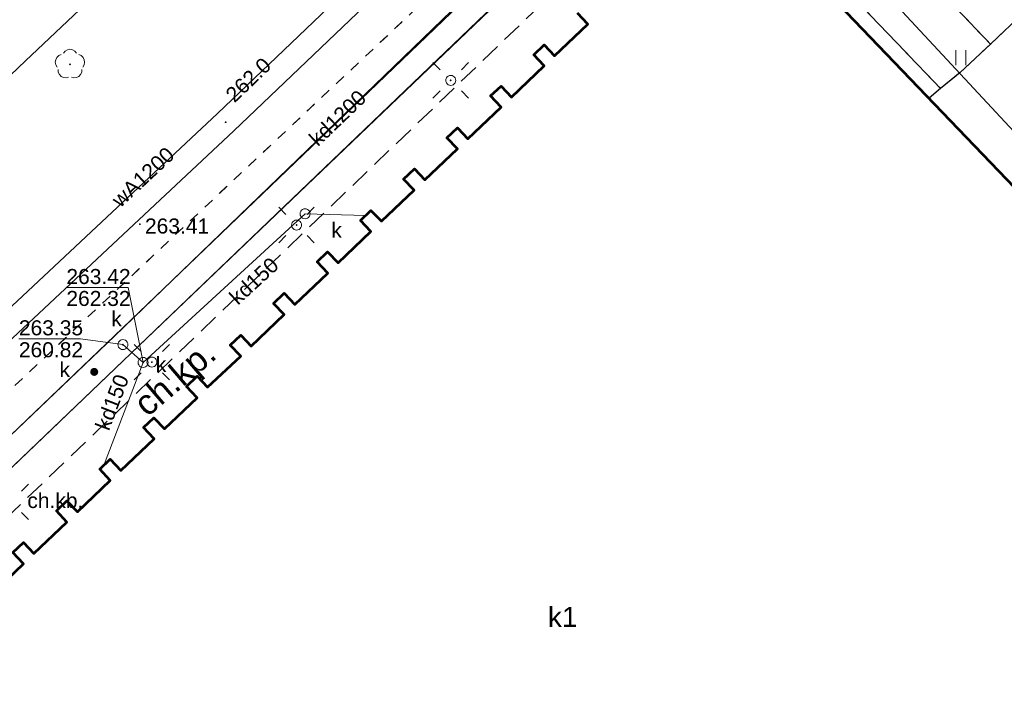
# Model space of a CAD drawing. Header units: metres. Extents: x 7427125 to 7427502, y 5541102 to 5541557.
# Tile 30 of 44: x 7427314 to 7427363, y 5541303 to 5541336. Entities that reach past the tile are written whole.
import ezdxf
from ezdxf.enums import TextEntityAlignment as Align

# ---------------------------------------------------------------- set-up
doc = ezdxf.new("R2010")
doc.units = ezdxf.units.M
doc.header["$MEASUREMENT"] = 0
doc.linetypes.add('PRZER1-1', pattern=[1, 0.5, -0.5])
doc.linetypes.add('PRZER2-1', pattern=[1.5, 1, -0.5])
for name, color, linetype, lineweight in [('GESBZO', 7, 'Continuous', 53), ('GESBZO_O', 7, 'Continuous', 53), ('GSLKOG', 7, 'Continuous', 30), ('GSLKRW', 7, 'Continuous', 30), ('GSPWPS', 7, 'Continuous', 13), ('GSPWPS_O', 7, 'Continuous', 13), ('GSSKOD', 7, 'Continuous', 13), ('GSSKOD_O', 7, 'Continuous', 13), ('GSSUTR', 7, 'Continuous', 13), ('GTGETI_O', 7, 'Continuous', 13), ('GUPELA', 7, 'Continuous', 13), ('GUPIWZ', 7, 'Continuous', 13), ('GUPIWZ_O', 7, 'Continuous', 13), ('GUPPRZ', 7, 'Continuous', 13), ('GUPPRZ_O', 7, 'Continuous', 13), ('GUSIKP', 7, 'Continuous', 13)]:
    doc.layers.add(name, color=color, linetype=linetype, lineweight=lineweight)
for name, color, linetype, lineweight, true_color in [('GESUZY', 7, 'Continuous', 13, 0x008000), ('GSPRDL', 7, 'Continuous', 13, 0x008000), ('GULKPR', 7, 'Continuous', 13, 0x803300), ('GULKPR_O', 7, 'Continuous', 13, 0x803300), ('GULWPR', 5, 'Continuous', 13, 0x0000ff), ('GULWPR_O', 5, 'Continuous', 13, 0x0000ff), ('GUPKUT', 7, 'Continuous', 13, 0x803300), ('GUPKUT_O', 7, 'Continuous', 13, 0x803300)]:
    doc.layers.add(name, color=color, linetype=linetype, lineweight=lineweight, true_color=true_color)
doc.styles.add('Arial', font='arial.ttf')

# ---------------------------------------------------------------- blocks, each defined once
blk = doc.blocks.new('D_GUPPRZ1')
blk.add_hatch(color=0).paths.add_polyline_path([(0, -0.045), (-0.011647, -0.043467), (-0.0225, -0.038971), (-0.03182, -0.03182), (-0.038971, -0.0225), (-0.043467, -0.011647), (-0.045, 0), (-0.043467, 0.011647), (-0.038971, 0.0225), (-0.03182, 0.03182), (-0.0225, 0.038971), (-0.011647, 0.043467), (0, 0.045), (0.011647, 0.043467), (0.0225, 0.038971), (0.03182, 0.03182), (0.038971, 0.0225), (0.043467, 0.011647), (0.045, 0), (0.043467, -0.011647), (0.038971, -0.0225), (0.03182, -0.03182), (0.0225, -0.038971), (0.011647, -0.043467)])
blk = doc.blocks.new('D_GUPIWZ1_1')
at = {"color": 0, "flags": 128}
blk.add_lwpolyline([(0, 0.25), (0.064705, 0.241481), (0.125, 0.216506), (0.176777, 0.176777), (0.216506, 0.125), (0.241481, 0.064705), (0.25, 0), (0.241481, -0.064705), (0.216506, -0.125), (0.176777, -0.176777), (0.125, -0.216506), (0.064705, -0.241481), (0, -0.25), (-0.064705, -0.241481), (-0.125, -0.216506), (-0.176777, -0.176777), (-0.216506, -0.125), (-0.241481, -0.064705), (-0.25, 0), (-0.241481, 0.064705), (-0.216506, 0.125), (-0.176777, 0.176777), (-0.125, 0.216506), (-0.064705, 0.241481), (0, 0.25)], close=True, dxfattribs=at)
blk = doc.blocks.new('D_GUPKUT1')
blk.add_hatch(color=0).paths.add_polyline_path([(0, -0.2), (-0.051764, -0.193185), (-0.1, -0.173205), (-0.141421, -0.141421), (-0.173205, -0.1), (-0.193185, -0.051764), (-0.2, 0), (-0.193185, 0.051764), (-0.173205, 0.1), (-0.141421, 0.141421), (-0.1, 0.173205), (-0.051764, 0.193185), (0, 0.2), (0.051764, 0.193185), (0.1, 0.173205), (0.141421, 0.141421), (0.173205, 0.1), (0.193185, 0.051764), (0.2, 0), (0.193185, -0.051764), (0.173205, -0.1), (0.141421, -0.141421), (0.1, -0.173205), (0.051764, -0.193185)])
blk = doc.blocks.new('D_GSPRDL1')
blk.add_hatch(color=0).paths.add_polyline_path([(0, -0.045), (-0.013906, -0.042798), (-0.02645, -0.036406), (-0.036406, -0.02645), (-0.042798, -0.013906), (-0.045, 0), (-0.042798, 0.013906), (-0.036406, 0.02645), (-0.02645, 0.036406), (-0.013906, 0.042798), (0, 0.045), (0.013906, 0.042798), (0.02645, 0.036406), (0.036406, 0.02645), (0.042798, 0.013906), (0.045, 0), (0.042798, -0.013906), (0.036406, -0.02645), (0.02645, -0.036406), (0.013906, -0.042798)])
at = {"color": 0, "flags": 128}
for points in [[(-0.324277, 0.563333), (-0.240553, 0.662679), (-0.127956, 0.727494), (0, 0.75), (0.127956, 0.727494), (0.240553, 0.662679), (0.324277, 0.563333)], [(-0.635969, -0.134326), (-0.70458, -0.024001), (-0.731429, 0.103115), (-0.713292, 0.231763), (-0.652348, 0.346501), (-0.55591, 0.433559), (-0.435555, 0.482485)], [(0.435555, 0.482485), (0.55591, 0.433559), (0.652348, 0.346501), (0.713292, 0.231763), (0.731429, 0.103115), (0.70458, -0.024001), (0.635969, -0.134326)], [(-0.068773, -0.646351), (-0.194901, -0.677512), (-0.324092, -0.663766), (-0.440839, -0.606763), (-0.531129, -0.513345), (-0.584125, -0.394725), (-0.593465, -0.265141)], [(0.593465, -0.265141), (0.584125, -0.394725), (0.531129, -0.513345), (0.440839, -0.606763), (0.324092, -0.663766), (0.194901, -0.677512), (0.068773, -0.646351)]]:
    blk.add_lwpolyline(points, dxfattribs=at)
blk = doc.blocks.new('D_GSPWPS1')
blk.add_hatch(color=0).paths.add_polyline_path([(0, -0.045), (-0.011647, -0.043467), (-0.0225, -0.038971), (-0.03182, -0.03182), (-0.038971, -0.0225), (-0.043467, -0.011647), (-0.045, 0), (-0.043467, 0.011647), (-0.038971, 0.0225), (-0.03182, 0.03182), (-0.0225, 0.038971), (-0.011647, 0.043467), (0, 0.045), (0.011647, 0.043467), (0.0225, 0.038971), (0.03182, 0.03182), (0.038971, 0.0225), (0.043467, 0.011647), (0.045, 0), (0.043467, -0.011647), (0.038971, -0.0225), (0.03182, -0.03182), (0.0225, -0.038971), (0.011647, -0.043467)])
blk = doc.blocks.new('D_GUPELA2')
at = {"extrusion": (0, 0, -1)}
blk.add_hatch(color=0, dxfattribs=at).paths.add_polyline_path([(-0.002013, -0.044955), (-0.013788, -0.042836), (-0.024849, -0.037517), (-0.033417, -0.030138), (-0.040557, -0.019497), (-0.044323, -0.007777), (-0.044986, 0.001113), (-0.043117, 0.012881), (-0.038133, 0.023893), (-0.030065, 0.033482), (-0.021281, 0.03965), (-0.011881, 0.043403), (0.001087, 0.044987), (0.013449, 0.042943), (0.024479, 0.03776), (0.034764, 0.028574), (0.041285, 0.017903), (0.044532, 0.006476), (0.04461, -0.005909), (0.04187, -0.01649), (0.036867, -0.025804), (0.029541, -0.033946), (0.020466, -0.040077), (0.00982, -0.043916)])
at = {"color": 0, "flags": 128}
for points in [[(-0.883883, 0.883883), (-0.53033, 0.53033)], [(0.883883, 0.883883), (0.53033, 0.53033)], [(-0.883883, -0.883883), (-0.53033, -0.53033)], [(0.883883, -0.883883), (0.53033, -0.53033)]]:
    blk.add_lwpolyline(points, dxfattribs=at)
blk = doc.blocks.new('D_GUPELA1')
at = {"color": 0, "flags": 128}
blk.add_lwpolyline([(0, 0.25), (0.064705, 0.241481), (0.125, 0.216506), (0.176777, 0.176777), (0.216506, 0.125), (0.241481, 0.064705), (0.25, 0), (0.241481, -0.064705), (0.216506, -0.125), (0.176777, -0.176777), (0.125, -0.216506), (0.064705, -0.241481), (0, -0.25), (-0.064705, -0.241481), (-0.125, -0.216506), (-0.176777, -0.176777), (-0.216506, -0.125), (-0.241481, -0.064705), (-0.25, 0), (-0.241481, 0.064705), (-0.216506, 0.125), (-0.176777, 0.176777), (-0.125, 0.216506), (-0.064705, 0.241481), (0, 0.25)], close=True, dxfattribs=at)
blk = doc.blocks.new('D_GSSUTR1')
at = {"color": 0, "flags": 128}
for points in [[(-0.25666, 0.36165), (-0.25666, -0.38835)], [(0.24334, -0.38835), (0.24334, 0.36165)]]:
    blk.add_lwpolyline(points, dxfattribs=at)

msp = doc.modelspace()

# ---------------------------------------------------------------- linework, layer by layer
at = {"layer": 'GESBZO', "color": 7, "linetype": 'Continuous', "lineweight": 53, "flags": 128}
for points in [[(7427348.56, 5541343.21), (7427374.12, 5541316.56)], [(7427312.26, 5541307.45), (7427313.89, 5541309), (7427313.36, 5541309.56), (7427313.89, 5541310.06), (7427314.41, 5541309.51), (7427316.06, 5541311.08), (7427315.53, 5541311.64), (7427316.06, 5541312.15), (7427316.58, 5541311.6), (7427318.22, 5541313.16), (7427317.7, 5541313.72), (7427318.22, 5541314.22), (7427318.75, 5541313.66), (7427320.41, 5541315.24), (7427319.88, 5541315.8), (7427320.4, 5541316.29), (7427320.92, 5541315.74), (7427322.56, 5541317.29), (7427322.02, 5541317.85), (7427322.56, 5541318.36), (7427323.08, 5541317.81), (7427324.73, 5541319.37), (7427324.21, 5541319.92), (7427324.73, 5541320.42), (7427325.25, 5541319.87), (7427326.9, 5541321.44), (7427326.37, 5541322), (7427326.9, 5541322.51), (7427327.43, 5541321.95), (7427329.07, 5541323.51), (7427328.54, 5541324.08), (7427329.06, 5541324.58), (7427329.59, 5541324.03), (7427331.23, 5541325.59), (7427330.7, 5541326.14), (7427331.23, 5541326.64), (7427331.75, 5541326.1), (7427333.39, 5541327.65), (7427332.86, 5541328.2), (7427333.4, 5541328.71), (7427333.92, 5541328.17), (7427335.55, 5541329.71), (7427335.02, 5541330.26), (7427335.55, 5541330.76), (7427336.07, 5541330.21), (7427337.73, 5541331.79), (7427337.2, 5541332.35), (7427337.73, 5541332.84), (7427338.25, 5541332.29), (7427339.88, 5541333.85), (7427339.36, 5541334.4), (7427339.88, 5541334.9), (7427340.39, 5541334.36), (7427342.06, 5541335.94), (7427341.54, 5541336.49)]]:
    msp.add_lwpolyline(points, dxfattribs=at)
at = {"layer": 'GESUZY', "color": 96, "linetype": 'PRZER1-1', "lineweight": 13, "true_color": 0x008000}
for points in [[(7427172.66, 5541368.39), (7427206.1, 5541403.07), (7427222.77, 5541419.91), (7427244.15, 5541442.18), (7427252.46, 5541450.31), (7427254.41, 5541453.57), (7427259.22, 5541448.94), (7427268.91, 5541439.64), (7427284.23, 5541424.73), (7427296.48, 5541413.08), (7427315.34, 5541394.75), (7427334.14, 5541376.5), (7427348.33, 5541362.8), (7427354.64, 5541356.58), (7427273.39, 5541280.26), (7427247.55, 5541303.23), (7427241.97, 5541307.49), (7427230.33, 5541315.24), (7427210.43, 5541329.61), (7427196.99, 5541343.41), (7427172.66, 5541368.39)], [(7427324.78, 5541228.21), (7427320.15, 5541236.27), (7427305.53, 5541250.41), (7427281.57, 5541272.99), (7427273.39, 5541280.26), (7427354.64, 5541356.58), (7427358.58, 5541352.7), (7427361.29, 5541350.08), (7427363.62, 5541347.81), (7427366.52, 5541345.04), (7427374.21, 5541337.71), (7427378.19, 5541333.92), (7427396.7, 5541315.71), (7427402.05, 5541310.46), (7427383.24, 5541290.03), (7427367.48, 5541272.62), (7427365.33, 5541270.24), (7427360.53, 5541265.49), (7427345.01, 5541249.37), (7427332.02, 5541235.75), (7427327.9, 5541231.44), (7427324.78, 5541228.21)]]:
    msp.add_lwpolyline(points, close=True, dxfattribs=at)
at = {"layer": 'GSLKOG', "color": 7, "linetype": 'Continuous', "lineweight": 30, "flags": 128}
msp.add_lwpolyline([(7427266.44, 5541288.58), (7427269.73, 5541291.75), (7427272.54, 5541294.51), (7427272.93, 5541294.82), (7427275.44, 5541297.27), (7427292.3, 5541313.39), (7427313.99, 5541334.1), (7427333.2, 5541352.27), (7427340.04, 5541358.84), (7427346.01, 5541364.43)], dxfattribs=at)
at = {"layer": 'GSLKRW', "color": 7, "linetype": 'Continuous', "lineweight": 30, "flags": 128}
msp.add_lwpolyline([(7427363.83, 5541336.54), (7427362.15, 5541334.94), (7427360.64, 5541333.52), (7427359.66, 5541332.72), (7427359.08, 5541332.24)], dxfattribs=at)
at = {"layer": 'GSSKOD', "color": 7, "linetype": 'PRZER2-1', "lineweight": 13}
for points in [[(7427277.72, 5541407.27), (7427277.78, 5541403.1), (7427298.73, 5541382.85), (7427312.44, 5541369.59), (7427328.68, 5541353.98), (7427342.95, 5541340.01), (7427298.49, 5541297.32), (7427325.08, 5541269.7), (7427323.12, 5541267.86), (7427330.09, 5541260.41), (7427328.58, 5541258.61), (7427330.31, 5541256.89), (7427333.96, 5541260.42), (7427335.79, 5541258.5), (7427346.09, 5541268.4), (7427360.7, 5541282.27), (7427380.5, 5541301.13)], [(7427351.57, 5541345.94), (7427362.15, 5541334.94), (7427363.83, 5541336.54)], [(7427348.56, 5541343.21), (7427359.081, 5541332.241), (7427359.66, 5541332.72), (7427349.2, 5541343.63)], [(7427312.26, 5541307.45), (7427313.89, 5541309), (7427313.36, 5541309.56), (7427313.89, 5541310.06), (7427314.41, 5541309.51), (7427316.06, 5541311.08), (7427315.53, 5541311.64), (7427316.06, 5541312.15), (7427316.58, 5541311.6), (7427318.22, 5541313.16), (7427317.7, 5541313.72), (7427318.22, 5541314.22), (7427318.75, 5541313.66), (7427320.41, 5541315.24), (7427319.88, 5541315.8), (7427320.4, 5541316.29), (7427320.92, 5541315.74), (7427322.56, 5541317.29), (7427322.02, 5541317.85), (7427322.56, 5541318.36), (7427323.08, 5541317.81), (7427324.73, 5541319.37), (7427324.21, 5541319.92), (7427324.73, 5541320.42), (7427325.25, 5541319.87), (7427326.9, 5541321.44), (7427326.37, 5541322), (7427326.9, 5541322.51), (7427327.43, 5541321.95), (7427329.07, 5541323.51), (7427328.54, 5541324.08), (7427329.06, 5541324.58), (7427329.59, 5541324.03), (7427331.23, 5541325.59), (7427330.7, 5541326.14), (7427331.23, 5541326.64), (7427331.75, 5541326.1), (7427333.39, 5541327.65), (7427332.86, 5541328.2), (7427333.4, 5541328.71), (7427333.92, 5541328.17), (7427335.55, 5541329.71), (7427335.02, 5541330.26), (7427335.55, 5541330.76), (7427336.07, 5541330.21), (7427337.73, 5541331.79), (7427337.2, 5541332.35), (7427337.73, 5541332.84), (7427338.25, 5541332.29), (7427339.88, 5541333.85), (7427339.36, 5541334.4), (7427339.88, 5541334.9), (7427340.39, 5541334.36), (7427342.06, 5541335.94), (7427341.54, 5541336.49)]]:
    msp.add_lwpolyline(points, dxfattribs=at)
at = {"layer": 'GSSUTR', "color": 7, "linetype": 'PRZER2-1', "lineweight": 13}
msp.add_lwpolyline([(7427362.15, 5541334.94), (7427351.57, 5541345.94), (7427349.2, 5541343.63), (7427359.66, 5541332.72), (7427360.64, 5541333.52), (7427362.15, 5541334.94)], close=True, dxfattribs=at)
at = {"layer": 'GULKPR', "color": 36, "linetype": 'Continuous', "lineweight": 13, "true_color": 0x803300, "flags": 128}
for points in [[(7427328.11, 5541358.42), (7427339.33, 5541350.54), (7427351.72, 5541343.05), (7427380.94, 5541311.63), (7427375.67, 5541306.25)], [(7427295.6, 5541298.468), (7427297.752, 5541300.581), (7427318.435, 5541320.373), (7427339.347, 5541340.455), (7427340.74, 5541341.646)], [(7427296.44, 5541297.612), (7427298.588, 5541299.719), (7427319.265, 5541319.507), (7427340.153, 5541339.565), (7427341.52, 5541340.734)], [(7427330.97, 5541326.39), (7427327.94, 5541326.47), (7427319.86, 5541319.05)], [(7427317.88, 5541313.88), (7427319.86, 5541319.05), (7427318.85, 5541319.94)]]:
    msp.add_lwpolyline(points, dxfattribs=at)
at = {"layer": 'GULWPR', "color": 5, "linetype": 'Continuous', "lineweight": 13, "true_color": 0x0000ff, "flags": 128}
for points in [[(7427355.541, 5541205.724), (7427350.27, 5541214.134), (7427342.771, 5541226.342), (7427324.674, 5541254.927), (7427317.263, 5541263.871), (7427287.688, 5541297.811), (7427306.199, 5541315.228), (7427323.568, 5541331.476), (7427342.714, 5541349.773), (7427348.614, 5541356.015), (7427365.267, 5541367.862), (7427380.522, 5541378.251)], [(7427356.388, 5541206.632), (7427351.29, 5541214.766), (7427343.789, 5541226.978), (7427325.646, 5541255.633), (7427318.177, 5541264.649), (7427289.352, 5541297.729), (7427307.021, 5541314.352), (7427324.392, 5541330.604), (7427343.566, 5541348.927), (7427349.406, 5541355.105), (7427365.953, 5541366.878), (7427381.45, 5541377.432)]]:
    msp.add_lwpolyline(points, dxfattribs=at)
at = {"layer": 'GUPPRZ_O', "color": 36, "linetype": 'Continuous', "lineweight": 13, "true_color": 0x803300, "flags": 128}
for points in [[(7427319.86, 5541319.05), (7427319.11, 5541322.792), (7427316.03, 5541322.792)], [(7427318.85, 5541319.94), (7427316.74, 5541320.232), (7427313.66, 5541320.232)]]:
    msp.add_lwpolyline(points, dxfattribs=at)
at = {"layer": 'GUSIKP', "color": 36, "linetype": 'Continuous', "lineweight": 13, "true_color": 0x803300, "flags": 128}
msp.add_lwpolyline([(7427296.82, 5541299.74), (7427318.43, 5541320.37), (7427340.07, 5541341.28), (7427340.96, 5541340.27), (7427319.26, 5541319.51), (7427297.77, 5541298.96), (7427296.82, 5541299.74)], close=True, dxfattribs=at)

# ---------------------------------------------------------------- block references
at = {"layer": 'GSPRDL', "color": 96, "linetype": 'Continuous', "lineweight": 13, "true_color": 0x008000}
msp.add_blockref('D_GSPRDL1', (7427316.21, 5541333.93), dxfattribs=at)
at = {"layer": 'GSPWPS', "color": 7, "linetype": 'Continuous', "lineweight": 13}
for p in [(7427362.15, 5541334.94), (7427319.7, 5541325.95)]:
    msp.add_blockref('D_GSPWPS1', p, dxfattribs=at)
at = {"layer": 'GSSUTR', "color": 7, "linetype": 'Continuous', "lineweight": 13}
msp.add_blockref('D_GSSUTR1', (7427360.675, 5541334.274), dxfattribs=at)
at = {"layer": 'GUPELA', "color": 7, "linetype": 'Continuous', "lineweight": 13}
for name, p in [('D_GUPELA2', (7427335.21, 5541333.13)), ('D_GUPELA1', (7427335.21, 5541333.13)), ('D_GUPELA2', (7427327.52, 5541325.91)), ('D_GUPELA1', (7427327.52, 5541325.91)), ('D_GUPELA2', (7427320.3, 5541319.07)), ('D_GUPELA1', (7427320.3, 5541319.07)), ('D_GUPELA2', (7427313.26, 5541312.09))]:
    msp.add_blockref(name, p, dxfattribs=at)
at = {"layer": 'GUPIWZ', "color": 7, "linetype": 'Continuous', "lineweight": 13}
for p in [(7427327.94, 5541326.47), (7427318.85, 5541319.94), (7427319.86, 5541319.05)]:
    msp.add_blockref('D_GUPIWZ1_1', p, dxfattribs=at)
at = {"layer": 'GUPKUT', "color": 36, "linetype": 'Continuous', "lineweight": 13, "true_color": 0x803300}
msp.add_blockref('D_GUPKUT1', (7427317.42, 5541318.58), dxfattribs=at)
at = {"layer": 'GUPPRZ', "color": 5, "linetype": 'Continuous', "lineweight": 13, "true_color": 0x0000ff}
msp.add_blockref('D_GUPPRZ1', (7427323.98, 5541331.04), dxfattribs=at)
at = {"layer": 'GUPPRZ', "color": 36, "linetype": 'Continuous', "lineweight": 13, "true_color": 0x803300}
for p in [(7427318.85, 5541319.94), (7427319.86, 5541319.05)]:
    msp.add_blockref('D_GUPPRZ1', p, dxfattribs=at)

# ---------------------------------------------------------------- texts
at = {"layer": 'GESBZO_O', "color": 7, "linetype": 'Continuous', "lineweight": 0, "style": 'Arial'}
msp.add_text('k1', height=1, dxfattribs=at).set_placement((7427340.06, 5541305.85))
at = {"layer": 'GSPWPS_O', "color": 7, "linetype": 'Continuous', "lineweight": 0, "style": 'Arial'}
msp.add_text('263.41', height=0.75, dxfattribs=at).set_placement((7427319.952, 5541325.486))
at = {"layer": 'GSSKOD_O', "color": 7, "linetype": 'Continuous', "lineweight": 0, "style": 'Arial'}
msp.add_text('ch.kb.', height=0.75, dxfattribs=at).set_placement((7427315.48, 5541311.787), align=Align.CENTER)
at = {"layer": 'GTGETI_O', "color": 7, "linetype": 'Continuous', "lineweight": 0, "style": 'Arial'}
msp.add_text('ch.kp.', height=1.2501, rotation=40.5094, dxfattribs=at).set_placement((7427320.07, 5541316.29))
at = {"layer": 'GULKPR_O', "color": 36, "linetype": 'Continuous', "lineweight": 0, "true_color": 0x803300, "style": 'Arial'}
for s, rotation, p in [('kd1200', 43.8392, (7427328.583, 5541329.792)), ('kd150', 42.5616, (7427324.59, 5541321.88)), ('kd150', 69.044, (7427318.15, 5541315.6))]:
    msp.add_text(s, height=0.75, rotation=rotation, dxfattribs=at).set_placement(p)
at = {"layer": 'GULWPR_O', "color": 5, "linetype": 'Continuous', "lineweight": 0, "true_color": 0x0000ff, "style": 'Arial'}
msp.add_text('wA1200', height=0.75, rotation=43.0019, dxfattribs=at).set_placement((7427318.72, 5541326.74))
at = {"layer": 'GUPIWZ_O', "color": 7, "linetype": 'Continuous', "lineweight": 0, "style": 'Arial'}
for p in [(7427329.25, 5541325.28), (7427318.27, 5541320.86), (7427320.49, 5541318.58)]:
    msp.add_text('k', height=0.75, dxfattribs=at).set_placement(p)
at = {"layer": 'GUPKUT_O', "color": 36, "linetype": 'Continuous', "lineweight": 0, "true_color": 0x803300, "style": 'Arial'}
msp.add_text('k', height=0.75, dxfattribs=at).set_placement((7427315.69, 5541318.32))
at = {"layer": 'GUPPRZ_O', "color": 5, "linetype": 'Continuous', "lineweight": 0, "true_color": 0x0000ff, "style": 'Arial'}
msp.add_text('262.0', height=0.75, rotation=43.6812, dxfattribs=at).set_placement((7427324.42, 5541331.98))
at = {"layer": 'GUPPRZ_O', "color": 36, "linetype": 'Continuous', "lineweight": 0, "true_color": 0x803300, "style": 'Arial'}
for s, p in [('263.42', (7427316.03, 5541322.965)), ('262.32', (7427316.03, 5541321.87)), ('263.35', (7427313.66, 5541320.405)), ('260.82', (7427313.66, 5541319.31))]:
    msp.add_text(s, height=0.75, dxfattribs=at).set_placement(p)

doc.saveas('drawing.dxf')
